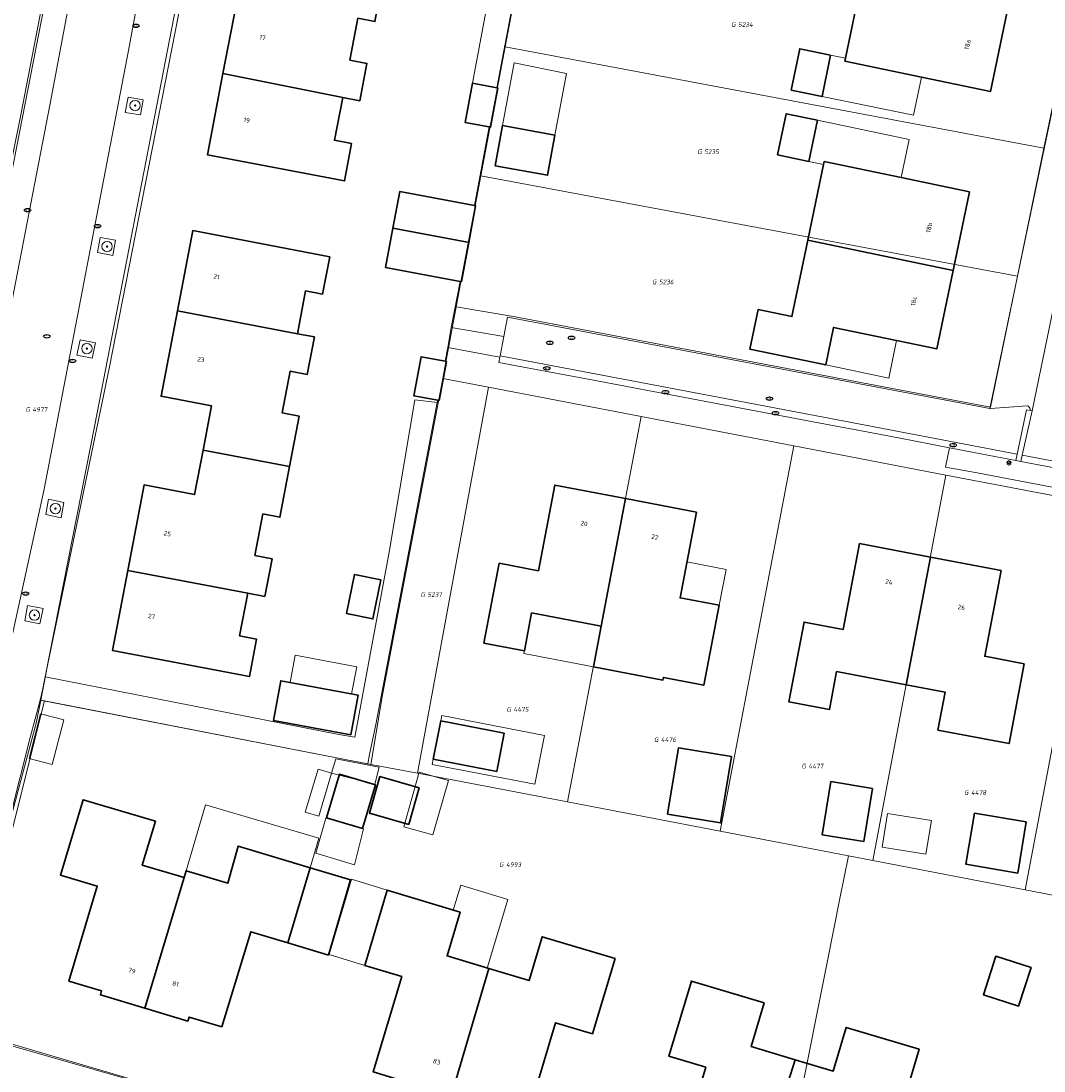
# Model space of a CAD drawing. Header units: metres. Extents: x 253395 to 254027, y 592765 to 593194.
# Tile 169 of 173: x 253866 to 253946, y 593020 to 593102. Entities that reach past the tile are written whole.
import ezdxf
from ezdxf.enums import TextEntityAlignment as Align
from ezdxf.lldxf.tags import DXFTag

# ---------------------------------------------------------------- set-up
doc = ezdxf.new("R2010")
doc.units = ezdxf.units.M
for name, color, linetype, lineweight in [('B-WE-GR-BOOM-S', 254, 'Continuous', 25), ('B-WE-IE-MEUBILAIR-S', 254, 'Continuous', 25), ('B-WE-IE-MEUBILAIR_WEGMEUBILAIR-GV', 254, 'Continuous', 18), ('B-WE-KG-GRENS_PERCEEL-G', 254, 'KG-PERCEEL-SO', 18), ('B-WE-KG-GRENS_PERCEEL-S', 254, 'Continuous', 25), ('B-WE-OG-BEBOUWING-GV', 254, 'Continuous', 35), ('B-WE-OG-BEBOUWING-T18', 254, 'Continuous', 18), ('B-WE-OG-BEBOUWING_LUIFEL-GV', 254, 'Continuous', 18), ('B-WE-OG-BEBOUWING_OVERBOUWING-GV', 254, 'Continuous', 18), ('B-WE-OG-TERREIN_ERF-GV', 254, 'Continuous', 18), ('B-WE-RI-HWA_GOOT_MOLGOOT-G', 254, 'Continuous', 18), ('B-WE-VH-GESLOTENVERHARDING-GV', 254, 'Continuous', 18), ('B-WE-VH-OPENVERHARDING-GV', 254, 'Continuous', 18), ('B-WE-VH-OPENVERHARDING_BETONELEMENT-GV', 254, 'Continuous', 18), ('B-WE-VH-OPENVERHARDING_TEGEL-GV', 254, 'Continuous', 18)]:
    doc.layers.add(name, color=color, linetype=linetype, lineweight=lineweight)
doc.styles.add('NLCS-ISO', font='txt')
doc.styles.add('NLCS-ISO-M200-T18', font='txt', dxfattribs={"height": 0.36})
doc.styles.get("Standard").update_dxf_attribs({"font": 'simplex.shx'})
tags = doc.linetypes.add('KG-PERCEEL-SO', pattern='A,5.5,-2,["P",Standard,S=1.8,R=0,X=-0.5,Y=-0.9],-2,5.5,-2,[5,NLCS.SHX,S=0.75,R=0,X=0,Y=0],-2', length=19).pattern_tags.tags
tags[6] = DXFTag(74, 10)

# ---------------------------------------------------------------- blocks, each defined once
blk = doc.blocks.new('SIE-MEUBILAIR_PAAL_LICHTMAST-SO')
for points in [[(-0.62, 0), (-1, 0)], [(-0.71, 0.71), (-0.44, 0.44)], [(0, 1), (0, 0.62)], [(0.44, 0.44), (0.71, 0.71)], [(1, 0), (0.62, 0)], [(-0.71, -0.71), (-0.44, -0.44)], [(0, -0.62), (0, -1)], [(0.44, -0.44), (0.71, -0.71)]]:
    blk.add_lwpolyline(points)
blk.add_circle((0, 0), 0.5)
blk = doc.blocks.new('SIE-MEUBILAIR_PUT_RIOOLPUT-SO')
blk.add_ellipse((0, 0), major_axis=(1.25, 0), ratio=0.54)
at = {"style": 'NLCS-ISO'}
blk.add_text('ri', height=0.75, dxfattribs=at).set_placement((-0.04, 0.07), align=Align.MIDDLE_CENTER)
blk = doc.blocks.new('SIE-MEUBILAIR_PUT_KOLK-SO')
blk.add_ellipse((0, 0), major_axis=(1.25, 0), ratio=0.54)
at = {"style": 'NLCS-ISO'}
blk.add_text('klk', height=0.75, dxfattribs=at).set_placement((0.03, 0), align=Align.MIDDLE_CENTER)
blk = doc.blocks.new('SGR-BOOM_GBKN-SO')
at = {"linetype": 'ByBlock', "lineweight": 18}
h = blk.add_hatch(color=0, dxfattribs=at)
h.dxf.hatch_style = 1
edge = h.paths.add_edge_path()
edge.add_arc((0, 0), 0.25, 0, 360)
at = {"color": 0, "linetype": 'ByBlock', "lineweight": 18}
for radius in [2, 0.25]:
    blk.add_circle((0, 0), radius, dxfattribs=at)
at = {"color": 0, "linetype": 'ByBlock', "lineweight": 18, "style": 'NLCS-ISO'}
blk.add_attdef('SOORT', (2.5, 0), '', height=1.5, dxfattribs=at)
blk = doc.blocks.new('SKG-PERCEELNUMMER-SO')
at = {"style": 'NLCS-ISO', "oblique": 10, "flags": 1}
for tag, p in [('GEMEENTECODE', (0, 2.55)), ('PERCEELGROOTTE', (0, -2.45))]:
    blk.add_attdef(tag, text='', height=1.8, dxfattribs=at).set_placement(p, align=Align.MIDDLE_CENTER)
at = {"style": 'NLCS-ISO', "oblique": 10}
blk.add_attdef('SECTIE', text='', height=1.8, dxfattribs=at).set_placement((-0.5, 0), align=Align.MIDDLE_RIGHT)
blk.add_attdef('PERCEELNUMMER', text='', height=1.8, dxfattribs=at).set_placement((0.5, 0), align=Align.MIDDLE_LEFT)

msp = doc.modelspace()

# ---------------------------------------------------------------- linework, layer by layer
at = {"layer": 'B-WE-IE-MEUBILAIR_WEGMEUBILAIR-GV'}
for points in [[(253874.444, 593094.414), (253875.639, 593094.232), (253875.852, 593095.387), (253874.666, 593095.613)], [(253872.291, 593083.519), (253873.473, 593083.293), (253873.702, 593084.482), (253872.495, 593084.699)], [(253870.688, 593075.545), (253871.883, 593075.324), (253872.139, 593076.515), (253870.934, 593076.743)], [(253868.268, 593063.163), (253869.467, 593062.921), (253869.687, 593064.109), (253868.492, 593064.354)], [(253866.638, 593054.897), (253867.803, 593054.677), (253868.064, 593055.852), (253866.849, 593056.087)]]:
    msp.add_lwpolyline(points, close=True, dxfattribs=at)
at = {"layer": 'B-WE-KG-GRENS_PERCEEL-G'}
for points in [[(253867.878, 593048.74), (253868.397, 593051.423), (253873.233, 593074.65), (253880.108, 593109.834), (253885.027, 593138.322), (253890.693, 593169.414), (253893.423, 593184.457)], [(253858.631, 593056.518), (253862.425, 593074.989), (253866.34, 593094.233), (253867.814, 593101.881), (253869.173, 593109.27)], [(253903.984, 593099.524), (253905.863, 593109.497)], [(253945.843, 593091.647), (253947.938, 593101.611)], [(253902.093, 593089.482), (253903.984, 593099.524)], [(253903.984, 593099.524), (253945.843, 593091.647)], [(253943.788, 593081.693), (253945.843, 593091.647)], [(253900.178, 593079.311), (253902.093, 593089.482)], [(253943.788, 593081.693), (253902.093, 593089.482)], [(253941.697, 593071.513), (253943.788, 593081.693)], [(253899.128, 593073.745), (253899.289, 593074.593), (253900.178, 593079.311)], [(253900.178, 593079.311), (253904.617, 593078.544)], [(253904.617, 593078.544), (253921.814, 593075.3)], [(253921.814, 593075.3), (253941.697, 593071.513)], [(253894.446, 593049.166), (253899.128, 593073.745)], [(253902.677, 593073.064), (253897.159, 593043.067)], [(253899.128, 593073.745), (253902.677, 593073.064)], [(253914.56, 593070.783), (253902.677, 593073.064)], [(253908.816, 593040.829), (253914.56, 593070.783)], [(253914.56, 593070.783), (253926.405, 593068.51)], [(253926.405, 593068.51), (253920.681, 593038.552)], [(253926.405, 593068.51), (253938.242, 593066.238)], [(253932.563, 593036.271), (253938.242, 593066.238)], [(253938.242, 593066.238), (253950.088, 593063.964)], [(253950.088, 593063.964), (253944.391, 593034.001)], [(253861.189, 593023.296), (253867.533, 593046.959), (253867.878, 593048.74)], [(253861.737, 593023.144), (253868.164, 593048.684)], [(253867.878, 593048.74), (253868.164, 593048.684)], [(253868.164, 593048.684), (253893.528, 593043.745)], [(253893.528, 593043.745), (253894.446, 593049.166)], [(253893.528, 593043.745), (253897.159, 593043.067)], [(253897.159, 593043.067), (253908.816, 593040.829)], [(253908.816, 593040.829), (253920.681, 593038.552)], [(253920.681, 593038.552), (253930.676, 593036.633)], [(253929.025, 593028.474), (253929.998, 593033.34), (253930.676, 593036.633)], [(253930.676, 593036.633), (253932.563, 593036.271)], [(253932.563, 593036.271), (253944.391, 593034.001)], [(253944.391, 593034.001), (253956.215, 593031.731)], [(253922.787, 593005.454), (253924.502, 593006.942), (253926.742, 593017.06), (253929.025, 593028.474)], [(253861.737, 593023.144), (253878.723, 593018.164), (253885.794, 593016.088)]]:
    msp.add_lwpolyline(points, dxfattribs=at)
at = {"layer": 'B-WE-OG-BEBOUWING-GV'}
for points in [[(253894.611, 593105.407), (253887.869, 593106.684), (253887.206, 593103.227), (253883.297, 593103.977), (253882.041, 593097.431), (253891.349, 593095.57), (253892.675, 593095.316), (253893.232, 593098.223), (253891.906, 593098.477), (253892.53, 593101.728), (253893.856, 593101.474)], [(253942.976, 593102.129), (253931.655, 593104.501), (253930.426, 593098.638), (253930.377, 593098.403), (253936.34, 593097.153), (253941.697, 593096.03)], [(253929.266, 593098.873), (253926.87, 593099.359), (253926.219, 593096.148), (253928.611, 593095.641)], [(253891.349, 593095.57), (253882.041, 593097.431), (253880.833, 593091.13), (253891.48, 593089.089), (253892.038, 593091.996), (253890.712, 593092.25)], [(253903.322, 593096.332), (253901.438, 593096.686), (253900.865, 593093.637), (253902.744, 593093.283), (253902.83, 593093.267), (253903.403, 593096.317)], [(253928.26, 593093.808), (253925.825, 593094.306), (253925.152, 593091.119), (253927.584, 593090.606)], [(253907.848, 593092.645), (253903.783, 593093.398), (253903.214, 593090.277), (253907.272, 593089.536)], [(253927.501, 593084.492), (253938.794, 593082.139), (253940.063, 593088.24), (253934.755, 593089.346), (253928.772, 593090.592), (253928.724, 593090.365)], [(253901.587, 593087.18), (253895.785, 593088.269), (253895.25, 593085.417), (253901.046, 593084.328), (253901.147, 593084.309), (253901.682, 593087.162)], [(253890.349, 593083.203), (253879.689, 593085.231), (253878.498, 593079.003), (253887.83, 593077.219), (253888.467, 593080.549), (253889.793, 593080.296)], [(253901.046, 593084.328), (253895.25, 593085.417), (253894.678, 593082.373), (253900.469, 593081.285), (253900.575, 593081.265), (253901.147, 593084.309)], [(253938.794, 593082.139), (253927.501, 593084.492), (253926.263, 593078.551), (253923.636, 593079.099), (253922.995, 593076.018), (253928.891, 593074.79), (253929.5, 593077.711), (253934.405, 593076.689), (253937.525, 593076.038)], [(253887.83, 593077.219), (253878.498, 593079.003), (253877.228, 593072.364), (253881.157, 593071.612), (253880.497, 593068.165), (253887.228, 593066.889), (253887.977, 593070.807), (253886.651, 593071.061), (253887.273, 593074.312), (253888.6, 593074.058), (253889.156, 593076.966)], [(253899.316, 593075.073), (253897.445, 593075.424), (253896.877, 593072.403), (253898.739, 593072.054), (253898.843, 593072.034), (253899.41, 593075.055)], [(253887.228, 593066.889), (253880.497, 593068.165), (253879.837, 593064.717), (253875.908, 593065.469), (253874.638, 593058.83), (253883.971, 593057.053), (253885.297, 593056.8), (253885.859, 593059.737), (253884.533, 593059.99), (253885.15, 593063.212), (253886.476, 593062.958)], [(253913.336, 593064.402), (253907.831, 593065.456), (253906.558, 593058.796), (253903.513, 593059.378), (253902.327, 593053.171), (253905.47, 593052.57), (253906.033, 593055.517), (253911.435, 593054.485)], [(253918.844, 593063.347), (253913.336, 593064.402), (253911.435, 593054.485), (253910.834, 593051.341), (253916.237, 593050.308), (253916.275, 593050.505), (253919.418, 593049.904), (253920.618, 593056.113), (253917.576, 593056.693)], [(253937.033, 593059.859), (253931.528, 593060.91), (253930.263, 593054.236), (253927.212, 593054.815), (253926.034, 593048.604), (253929.184, 593048.007), (253929.744, 593050.96), (253935.152, 593049.935)], [(253942.539, 593058.807), (253937.033, 593059.859), (253935.152, 593049.935), (253938.17, 593049.363), (253937.61, 593046.41), (253943.142, 593045.361), (253944.309, 593051.564), (253941.257, 593052.152)], [(253883.971, 593057.053), (253874.638, 593058.83), (253873.448, 593052.611), (253884.106, 593050.572), (253884.662, 593053.479), (253883.336, 593053.733)], [(253894.32, 593058.082), (253892.265, 593058.508), (253891.638, 593055.481), (253893.693, 593055.055)], [(253892.558, 593049.134), (253886.54, 593050.249), (253885.968, 593047.163), (253891.986, 593046.049)], [(253903.897, 593046.178), (253898.967, 593047.124), (253898.395, 593044.149), (253903.326, 593043.202)], [(253921.581, 593044.354), (253917.464, 593045.042), (253916.603, 593039.89), (253920.72, 593039.202)], [(253893.906, 593042.156), (253891.099, 593042.986), (253890.097, 593039.599), (253892.894, 593038.771)], [(253897.297, 593041.922), (253894.241, 593042.797), (253893.431, 593039.964), (253896.487, 593039.091)], [(253932.53, 593041.883), (253929.3, 593042.418), (253928.615, 593038.286), (253931.845, 593037.75)], [(253876.791, 593039.326), (253871.169, 593041.008), (253869.411, 593035.15), (253872.269, 593034.29), (253870.075, 593026.91), (253872.611, 593026.141), (253872.513, 593025.841), (253875.978, 593024.801), (253879.029, 593034.951), (253875.774, 593035.925)], [(253944.486, 593039.278), (253940.463, 593039.955), (253939.795, 593035.986), (253943.818, 593035.309)], [(253888.834, 593035.722), (253883.228, 593037.401), (253882.415, 593034.508), (253879.189, 593035.484), (253879.029, 593034.951), (253875.978, 593024.801), (253879.312, 593023.8), (253879.407, 593024.116), (253881.947, 593023.358), (253884.211, 593030.739), (253887.085, 593029.879)], [(253888.834, 593035.722), (253887.085, 593029.879), (253890.243, 593028.935), (253891.952, 593034.782)], [(253900.483, 593032.266), (253894.812, 593033.965), (253893.061, 593028.122), (253895.934, 593027.261), (253893.718, 593019.866), (253896.268, 593019.092), (253896.167, 593018.786), (253899.702, 593017.721), (253902.715, 593027.89), (253899.463, 593028.865)], [(253912.523, 593028.657), (253906.853, 593030.356), (253905.833, 593026.956), (253902.715, 593027.89), (253899.702, 593017.721), (253902.977, 593016.734), (253903.069, 593017.041), (253905.681, 593016.278), (253907.898, 593023.675), (253910.772, 593022.813)], [(253944.852, 593027.974), (253942.11, 593028.847), (253941.146, 593025.848), (253943.887, 593024.968)], [(253924.12, 593025.217), (253918.449, 593026.914), (253916.701, 593021.069), (253919.575, 593020.21), (253917.363, 593012.813), (253919.889, 593012.05), (253919.802, 593011.745), (253923.31, 593010.694), (253926.525, 593020.793), (253923.103, 593021.816)], [(253936.163, 593021.616), (253930.492, 593023.312), (253929.474, 593019.911), (253926.525, 593020.793), (253923.31, 593010.694), (253926.562, 593009.719), (253926.653, 593010.026), (253929.23, 593009.255), (253931.541, 593016.631), (253934.416, 593015.771)]]:
    msp.add_lwpolyline(points, close=True, dxfattribs=at)
at = {"layer": 'B-WE-OG-BEBOUWING_LUIFEL-GV'}
for points in [[(253918.108, 593059.483), (253917.576, 593056.693), (253920.618, 593056.113), (253921.15, 593058.904)], [(253906.033, 593055.517), (253905.432, 593052.373), (253910.834, 593051.341), (253911.435, 593054.485)], [(253887.26, 593050.116), (253892.046, 593049.229), (253892.437, 593051.343), (253887.652, 593052.23)], [(253898.967, 593047.124), (253903.897, 593046.178), (253903.326, 593043.202), (253898.395, 593044.149), (253898.311, 593043.729), (253906.276, 593042.218), (253907.029, 593045.995), (253899.048, 593047.549)], [(253894.18, 593043.531), (253890.804, 593044.176), (253890.49, 593043.073), (253893.849, 593042.223)], [(253890.49, 593043.073), (253889.453, 593043.381), (253888.443, 593040.03), (253889.486, 593039.718)], [(253897.306, 593043.146), (253896.109, 593038.886), (253898.358, 593038.271), (253899.571, 593042.51)], [(253880.694, 593040.603), (253879.189, 593035.484), (253882.415, 593034.508), (253883.228, 593037.401), (253888.834, 593035.722), (253889.485, 593038.02)], [(253892.966, 593038.733), (253890.029, 593039.561), (253889.269, 593036.844), (253892.26, 593035.946)], [(253902.591, 593027.927), (253904.19, 593033.262), (253900.52, 593034.362), (253899.941, 593032.429), (253900.483, 593032.266), (253899.463, 593028.865)]]:
    msp.add_lwpolyline(points, close=True, dxfattribs=at)
at = {"layer": 'B-WE-OG-BEBOUWING_OVERBOUWING-GV'}
for points in [[(253907.848, 593092.645), (253908.735, 593097.43), (253904.673, 593098.276), (253903.783, 593093.398)], [(253928.611, 593095.641), (253935.721, 593094.198), (253936.34, 593097.153), (253930.377, 593098.403), (253930.426, 593098.638), (253929.266, 593098.873)], [(253934.755, 593089.346), (253935.381, 593092.309), (253928.26, 593093.808), (253927.584, 593090.606), (253928.724, 593090.365), (253928.772, 593090.592)], [(253928.891, 593074.79), (253933.793, 593073.764), (253934.405, 593076.689), (253929.5, 593077.711)], [(253866.98, 593044.198), (253868.776, 593043.743), (253869.664, 593047.213), (253867.862, 593047.675)], [(253933.707, 593039.946), (253933.273, 593037.328), (253936.673, 593036.763), (253937.108, 593039.382)], [(253894.812, 593033.965), (253892.025, 593034.836), (253890.29, 593028.98), (253893.061, 593028.122)]]:
    msp.add_lwpolyline(points, close=True, dxfattribs=at)
at = {"layer": 'B-WE-OG-TERREIN_ERF-GV'}
for points in [[(253865.819, 593090.733), (253870.474, 593114.643), (253874.249, 593136.733), (253874.276, 593136.892), (253881.341, 593175.429), (253883.54, 593189.726), (253863.852, 593191.61)], [(253879.734, 593109.574), (253872.078, 593070.145), (253868.227, 593050.547), (253891.053, 593046.07), (253892.288, 593045.874), (253894.965, 593060.233), (253896.965, 593072.068), (253898.702, 593071.861), (253898.739, 593072.054), (253896.877, 593072.403), (253897.445, 593075.424), (253899.316, 593075.073), (253899.523, 593076.158), (253899.791, 593077.707), (253900.469, 593081.285), (253894.678, 593082.373), (253895.25, 593085.417), (253895.785, 593088.269), (253901.587, 593087.18), (253902.744, 593093.283), (253900.865, 593093.637), (253901.438, 593096.686), (253904.106, 593110.997)], [(253894.611, 593105.407), (253893.856, 593101.474), (253892.53, 593101.728), (253891.906, 593098.477), (253893.232, 593098.223), (253892.675, 593095.316), (253891.349, 593095.57), (253890.712, 593092.25), (253892.038, 593091.996), (253891.48, 593089.089), (253880.833, 593091.13), (253882.041, 593097.431), (253883.297, 593103.977)], [(253967.518, 593061.277), (253940.672, 593066.399), (253938.206, 593066.858), (253938.51, 593068.358), (253934.539, 593069.12), (253931.4, 593069.723), (253929.718, 593070.04), (253926.556, 593070.636), (253918.481, 593072.159), (253910.851, 593073.599), (253905.279, 593074.651), (253903.494, 593074.988), (253903.57, 593075.4), (253899.523, 593076.158), (253899.316, 593075.073), (253899.41, 593075.055), (253898.843, 593072.034), (253898.739, 593072.054), (253898.702, 593071.861), (253893.921, 593046.844), (253893.441, 593044.522), (253893.292, 593043.8), (253891.555, 593044.129), (253867.828, 593048.75), (253867.066, 593045.842), (253863.084, 593030.228)], [(253861.243, 593023.128), (253886.486, 593015.889)]]:
    msp.add_lwpolyline(points, dxfattribs=at)
for points in [[(253949.767, 593110.174), (253950.063, 593111.516), (253911.978, 593118.696), (253912.451, 593121.199), (253908.075, 593122.031), (253907.614, 593119.521), (253904.458, 593102.327), (253903.477, 593097.152), (253903.322, 593096.332), (253903.403, 593096.317), (253902.83, 593093.267), (253902.744, 593093.283), (253901.587, 593087.18), (253901.682, 593087.162), (253901.147, 593084.309), (253900.575, 593081.265), (253900.469, 593081.285), (253899.791, 593077.707), (253903.869, 593077.003), (253904.15, 593078.51), (253941.66, 593071.404)], [(253931.655, 593104.501), (253932.887, 593110.378), (253932.935, 593110.608), (253938.909, 593109.351), (253944.254, 593108.227), (253942.976, 593102.129), (253941.697, 593096.03), (253936.34, 593097.153), (253930.377, 593098.403), (253930.426, 593098.638)], [(253929.266, 593098.873), (253928.611, 593095.641), (253926.219, 593096.148), (253926.87, 593099.359)], [(253928.26, 593093.808), (253927.584, 593090.606), (253925.152, 593091.119), (253925.825, 593094.306)], [(253907.848, 593092.645), (253907.272, 593089.536), (253903.214, 593090.277), (253903.783, 593093.398)], [(253927.501, 593084.492), (253928.724, 593090.365), (253928.772, 593090.592), (253934.755, 593089.346), (253940.063, 593088.24), (253938.794, 593082.139), (253937.525, 593076.038), (253934.405, 593076.689), (253929.5, 593077.711), (253928.891, 593074.79), (253922.995, 593076.018), (253923.636, 593079.099), (253926.263, 593078.551)], [(253889.793, 593080.296), (253888.467, 593080.549), (253887.83, 593077.219), (253889.156, 593076.966), (253888.6, 593074.058), (253887.273, 593074.312), (253886.651, 593071.061), (253887.977, 593070.807), (253887.228, 593066.889), (253886.476, 593062.958), (253885.15, 593063.212), (253884.533, 593059.99), (253885.859, 593059.737), (253885.297, 593056.8), (253883.971, 593057.053), (253883.336, 593053.733), (253884.662, 593053.479), (253884.106, 593050.572), (253873.448, 593052.611), (253874.638, 593058.83), (253875.908, 593065.469), (253879.837, 593064.717), (253880.497, 593068.165), (253881.157, 593071.612), (253877.228, 593072.364), (253878.498, 593079.003), (253879.689, 593085.231), (253890.349, 593083.203)], [(253916.275, 593050.505), (253916.237, 593050.308), (253910.834, 593051.341), (253911.435, 593054.485), (253906.033, 593055.517), (253905.47, 593052.57), (253902.327, 593053.171), (253903.513, 593059.378), (253906.558, 593058.796), (253907.831, 593065.456), (253913.336, 593064.402), (253918.844, 593063.347), (253917.576, 593056.693), (253920.618, 593056.113), (253919.418, 593049.904)], [(253938.17, 593049.363), (253935.152, 593049.935), (253929.744, 593050.96), (253929.184, 593048.007), (253926.034, 593048.604), (253927.212, 593054.815), (253930.263, 593054.236), (253931.528, 593060.91), (253937.033, 593059.859), (253942.539, 593058.807), (253941.257, 593052.152), (253944.309, 593051.564), (253943.142, 593045.361), (253937.61, 593046.41)], [(253893.693, 593055.055), (253891.638, 593055.481), (253892.265, 593058.508), (253894.32, 593058.082)], [(253892.558, 593049.134), (253891.986, 593046.049), (253885.968, 593047.163), (253886.54, 593050.249)], [(253868.776, 593043.743), (253866.98, 593044.198), (253867.862, 593047.675), (253869.664, 593047.213)], [(253903.897, 593046.178), (253903.326, 593043.202), (253898.395, 593044.149), (253898.967, 593047.124)], [(253920.72, 593039.202), (253916.603, 593039.89), (253917.464, 593045.042), (253921.581, 593044.354)], [(253893.906, 593042.156), (253892.894, 593038.771), (253890.097, 593039.599), (253891.099, 593042.986)], [(253897.297, 593041.922), (253896.487, 593039.091), (253893.431, 593039.964), (253894.241, 593042.797)], [(253932.53, 593041.883), (253931.845, 593037.75), (253928.615, 593038.286), (253929.3, 593042.418)], [(253888.834, 593035.722), (253891.952, 593034.782), (253890.243, 593028.935), (253887.085, 593029.879), (253884.211, 593030.739), (253881.947, 593023.358), (253879.407, 593024.116), (253879.312, 593023.8), (253875.978, 593024.801), (253872.513, 593025.841), (253872.611, 593026.141), (253870.075, 593026.91), (253872.269, 593034.29), (253869.411, 593035.15), (253871.169, 593041.008), (253876.791, 593039.326), (253875.774, 593035.925), (253879.029, 593034.951), (253879.189, 593035.484), (253882.415, 593034.508), (253883.228, 593037.401)], [(253937.108, 593039.382), (253936.673, 593036.763), (253933.273, 593037.328), (253933.707, 593039.946)], [(253944.486, 593039.278), (253943.818, 593035.309), (253939.795, 593035.986), (253940.463, 593039.955)], [(253900.483, 593032.266), (253899.463, 593028.865), (253902.715, 593027.89), (253905.833, 593026.956), (253906.853, 593030.356), (253912.523, 593028.657), (253910.772, 593022.813), (253907.898, 593023.675), (253905.681, 593016.278), (253903.069, 593017.041), (253902.977, 593016.734), (253899.702, 593017.721), (253896.167, 593018.786), (253896.268, 593019.092), (253893.718, 593019.866), (253895.934, 593027.261), (253893.061, 593028.122), (253890.29, 593028.98), (253892.025, 593034.836), (253894.812, 593033.965)], [(253944.852, 593027.974), (253943.887, 593024.968), (253941.146, 593025.848), (253942.11, 593028.847)], [(253924.12, 593025.217), (253923.103, 593021.816), (253926.525, 593020.793), (253929.474, 593019.911), (253930.492, 593023.312), (253936.163, 593021.616), (253934.416, 593015.771), (253931.541, 593016.631), (253929.23, 593009.255), (253926.653, 593010.026), (253926.562, 593009.719), (253923.31, 593010.694), (253919.802, 593011.745), (253919.889, 593012.05), (253917.363, 593012.813), (253919.575, 593020.21), (253916.701, 593021.069), (253918.449, 593026.914)]]:
    msp.add_lwpolyline(points, close=True, dxfattribs=at)
at = {"layer": 'B-WE-RI-HWA_GOOT_MOLGOOT-G'}
for points in [[(253943.774, 593067.847), (253929.147, 593070.646), (253903.589, 593075.5)], [(254000.377, 593057.099), (253979.856, 593060.951), (253957.867, 593065.178), (253944.171, 593067.772)]]:
    msp.add_lwpolyline(points, dxfattribs=at)
at = {"layer": 'B-WE-VH-GESLOTENVERHARDING-GV'}
for points in [[(253884.586, 593193.865), (253884.86, 593193.568), (253885.386, 593192.916), (253885.873, 593191.829), (253885.973, 593191.428), (253886.012, 593190.655), (253885.844, 593189.392), (253885.796, 593189.031), (253884.143, 593179.488), (253876.472, 593137.152), (253876.394, 593136.733), (253872.351, 593114.932), (253868.619, 593095.11), (253865.043, 593076.605)], [(253863.471, 593043.888), (253868.152, 593065.149), (253874.708, 593099.226), (253878.024, 593117.157)]]:
    msp.add_lwpolyline(points, dxfattribs=at)
at = {"layer": 'B-WE-VH-OPENVERHARDING-GV'}
for points in [[(253872.351, 593114.932), (253876.394, 593136.733), (253876.472, 593137.152), (253884.143, 593179.488), (253885.796, 593189.031), (253885.844, 593189.392), (253883.54, 593189.726), (253881.341, 593175.429), (253874.276, 593136.892), (253874.249, 593136.733), (253870.474, 593114.643), (253865.819, 593090.733), (253860.47, 593064.23), (253856.37, 593046.174), (253853.368, 593034.125), (253851.257, 593025.847), (253853.238, 593025.33), (253853.286, 593025.615), (253854.854, 593031.811), (253855.011, 593032.375), (253857.658, 593041.838), (253861.877, 593060.679), (253865.043, 593076.605), (253868.619, 593095.11)], [(253953.138, 593110.586), (253952.709, 593110.667), (253950.063, 593111.516), (253949.767, 593110.174), (253941.66, 593071.404), (253941.703, 593071.396), (253944.551, 593071.625), (253944.636, 593071.583), (253944.705, 593071.52), (253944.755, 593071.44), (253944.782, 593071.35), (253944.782, 593071.256), (253944.933, 593071.228), (253946.444, 593078.505), (253948.808, 593089.874), (253951.652, 593103.494)], [(253904.15, 593078.51), (253903.869, 593077.003), (253903.589, 593075.5), (253903.57, 593075.4), (253903.494, 593074.988), (253905.279, 593074.651), (253910.851, 593073.599), (253918.481, 593072.159), (253926.556, 593070.636), (253929.718, 593070.04), (253931.4, 593069.723), (253934.539, 593069.12), (253938.51, 593068.358), (253940.95, 593067.889), (253943.674, 593067.366), (253943.774, 593067.847), (253944.501, 593071.308), (253944.782, 593071.256), (253944.782, 593071.35), (253944.755, 593071.44), (253944.705, 593071.52), (253944.636, 593071.583), (253944.551, 593071.625), (253941.703, 593071.396), (253941.66, 593071.404)], [(253898.702, 593071.861), (253896.965, 593072.068), (253894.965, 593060.233), (253892.288, 593045.874), (253891.053, 593046.07), (253868.227, 593050.547), (253868.028, 593049.516), (253867.828, 593048.75), (253891.555, 593044.129), (253893.292, 593043.8), (253893.441, 593044.522), (253893.921, 593046.844)], [(253952.87, 593065.626), (253944.064, 593067.285), (253943.674, 593067.366), (253940.95, 593067.889), (253938.51, 593068.358), (253938.206, 593066.858), (253940.672, 593066.399), (253967.518, 593061.277), (253994.599, 593056.254), (253999.947, 593055.191), (254000.246, 593056.55), (253974.851, 593061.436)]]:
    msp.add_lwpolyline(points, close=True, dxfattribs=at)
for points in [[(253863.084, 593030.228), (253867.066, 593045.842), (253867.828, 593048.75), (253868.028, 593049.516), (253868.227, 593050.547), (253872.078, 593070.145), (253879.734, 593109.574), (253884.584, 593136.733), (253887.237, 593151.59), (253892.784, 593181.55), (253893.992, 593187.865), (253891.03, 593188.306), (253889.764, 593181.405), (253886.213, 593161.522), (253882.019, 593139.249), (253881.564, 593136.733), (253878.024, 593117.157), (253874.708, 593099.226), (253868.152, 593065.149), (253863.471, 593043.888)], [(253904.106, 593110.997), (253901.438, 593096.686), (253903.322, 593096.332), (253903.477, 593097.152), (253904.458, 593102.327)], [(253946.444, 593078.505), (253944.933, 593071.228), (253944.171, 593067.772), (253944.064, 593067.285), (253952.87, 593065.626)], [(253886.486, 593015.889), (253861.243, 593023.128), (253858.787, 593023.832), (253858.839, 593023.523), (253858.949, 593023.118), (253859.095, 593022.724), (253859.278, 593022.346), (253859.496, 593021.987), (253859.746, 593021.65), (253860.027, 593021.338), (253860.336, 593021.054), (253860.671, 593020.8), (253861.028, 593020.578), (253861.404, 593020.391), (253861.796, 593020.24), (253862.2, 593020.127), (253863.376, 593019.812)]]:
    msp.add_lwpolyline(points, dxfattribs=at)
at = {"layer": 'B-WE-VH-OPENVERHARDING_BETONELEMENT-GV'}
msp.add_lwpolyline([(253944.933, 593071.228), (253944.782, 593071.256), (253944.501, 593071.308), (253943.774, 593067.847), (253943.674, 593067.366), (253944.064, 593067.285), (253944.171, 593067.772)], close=True, dxfattribs=at)
at = {"layer": 'B-WE-VH-OPENVERHARDING_TEGEL-GV'}
msp.add_lwpolyline([(253903.869, 593077.003), (253899.791, 593077.707), (253899.523, 593076.158), (253903.57, 593075.4), (253903.589, 593075.5)], close=True, dxfattribs=at)

# ---------------------------------------------------------------- block references
at = {"layer": 'B-WE-GR-BOOM-S', "xscale": 0.2, "yscale": 0.2, "zscale": 0.2}
for p in [(253875.21, 593094.951), (253873.036, 593083.992), (253871.471, 593076.061), (253869.019, 593063.628), (253867.392, 593055.357)]:
    msp.add_blockref('SGR-BOOM_GBKN-SO', p, dxfattribs=at)
at = {"layer": 'B-WE-IE-MEUBILAIR-S', "xscale": 0.2, "yscale": 0.2, "zscale": 0.2}
for name, p in [('SIE-MEUBILAIR_PUT_KOLK-SO', (253875.285, 593101.149)), ('SIE-MEUBILAIR_PUT_KOLK-SO', (253866.86, 593086.815)), ('SIE-MEUBILAIR_PUT_KOLK-SO', (253872.298, 593085.582)), ('SIE-MEUBILAIR_PUT_RIOOLPUT-SO', (253868.352, 593077.019)), ('SIE-MEUBILAIR_PUT_RIOOLPUT-SO', (253909.139, 593076.897)), ('SIE-MEUBILAIR_PUT_RIOOLPUT-SO', (253907.452, 593076.511)), ('SIE-MEUBILAIR_PUT_KOLK-SO', (253870.346, 593075.103)), ('SIE-MEUBILAIR_PUT_KOLK-SO', (253907.213, 593074.53)), ('SIE-MEUBILAIR_PUT_KOLK-SO', (253916.444, 593072.673)), ('SIE-MEUBILAIR_PUT_KOLK-SO', (253924.517, 593072.176)), ('SIE-MEUBILAIR_PUT_KOLK-SO', (253924.995, 593071.045)), ('SIE-MEUBILAIR_PUT_KOLK-SO', (253938.808, 593068.557)), ('SIE-MEUBILAIR_PAAL_LICHTMAST-SO', (253943.139, 593067.185)), ('SIE-MEUBILAIR_PUT_KOLK-SO', (253866.71, 593057.021))]:
    msp.add_blockref(name, p, dxfattribs=at)
at = {"layer": 'B-WE-KG-GRENS_PERCEEL-S', "xscale": 0.2, "yscale": 0.2, "zscale": 0.2}
for p, values in [((253921.988, 593101.242), {'PERCEELNUMMER': '5234', 'SECTIE': 'G'}), ((253919.352, 593091.357), {'PERCEELNUMMER': '5235', 'SECTIE': 'G'}), ((253915.837, 593081.241), {'PERCEELNUMMER': '5236', 'SECTIE': 'G'}), ((253867.135, 593071.331), {'PERCEELNUMMER': '4977', 'SECTIE': 'G'}), ((253897.845, 593056.951), {'PERCEELNUMMER': '5237', 'SECTIE': 'G'}), ((253904.525, 593048.027), {'PERCEELNUMMER': '4475', 'SECTIE': 'G'}), ((253915.987, 593045.675), {'PERCEELNUMMER': '4476', 'SECTIE': 'G'}), ((253927.449, 593043.618), {'PERCEELNUMMER': '4477', 'SECTIE': 'G'}), ((253940.087, 593041.561), {'PERCEELNUMMER': '4478', 'SECTIE': 'G'}), ((253903.95, 593035.959), {'PERCEELNUMMER': '4993', 'SECTIE': 'G'})]:
    msp.add_blockref('SKG-PERCEELNUMMER-SO', p, dxfattribs=at).add_auto_attribs(values)

# ---------------------------------------------------------------- texts
at = {"layer": 'B-WE-OG-BEBOUWING-T18', "style": 'NLCS-ISO-M200-T18'}
for s, rotation, p in [('17', 349.2, (253885.124, 593100.233)), ('18a', 78.2, (253939.908, 593099.679)), ('19', 349.2, (253883.892, 593093.81)), ('18b', 78.2, (253936.932, 593085.46)), ('21', 349.2, (253881.549, 593081.647)), ('18c', 78.2, (253935.743, 593079.744)), ('23', 349.2, (253880.318, 593075.214)), ('20', 349.2, (253910.113, 593062.474)), ('25', 349.2, (253877.728, 593061.68)), ('22', 349.2, (253915.62, 593061.419)), ('24', 349.2, (253933.812, 593057.929)), ('26', 349.1, (253939.443, 593055.952)), ('27', 349.2, (253876.498, 593055.251)), ('79', 343.3, (253874.964, 593027.715)), ('81', 343.3, (253878.364, 593026.695)), ('83', 343.3, (253898.656, 593020.647))]:
    msp.add_text(s, height=0.36, rotation=rotation, dxfattribs=at).set_placement(p, align=Align.MIDDLE)

doc.saveas('drawing.dxf')
